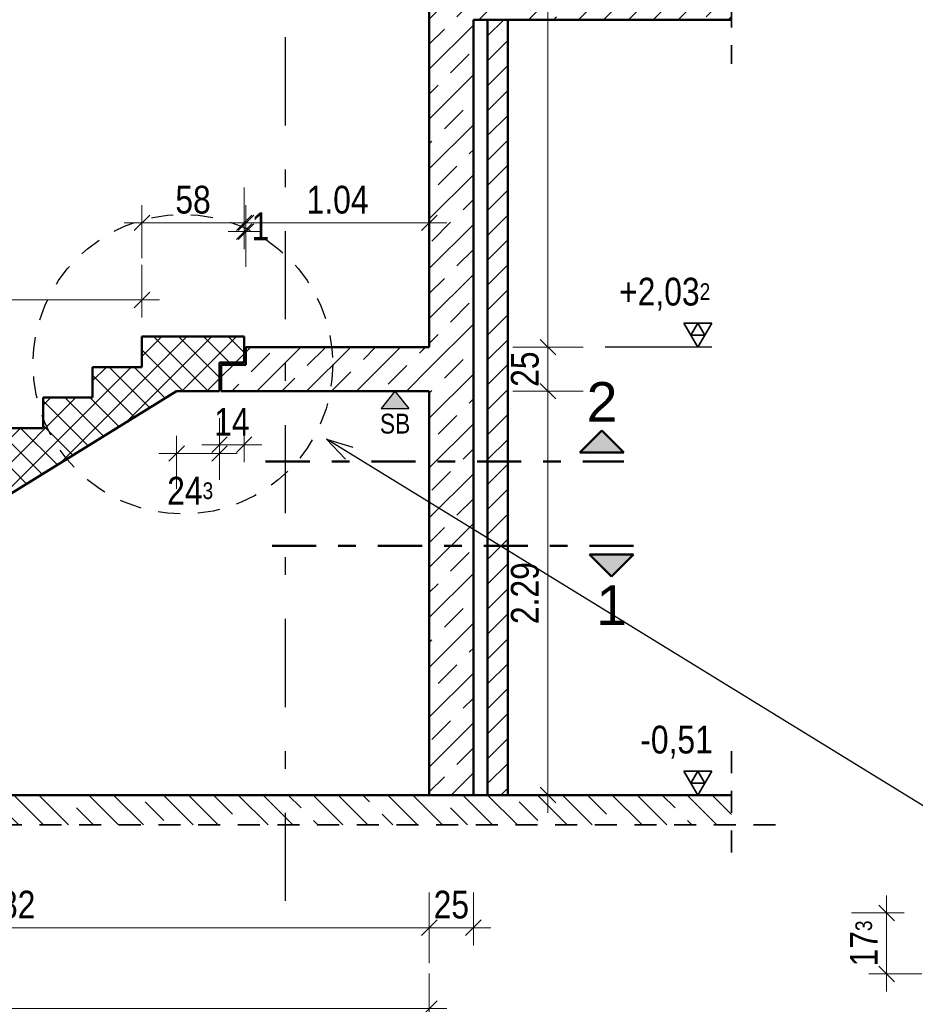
# Model space of a CAD drawing. Header units: millimetres. Extents: x 0 to 60.3, y -32.3 to 42.
# Tile 34 of 57: x 21 to 26.1, y 26.1 to 31.7. Entities that reach past the tile are written whole.
import ezdxf

# ---------------------------------------------------------------- set-up
doc = ezdxf.new("R2010")
doc.units = ezdxf.units.MM
for name, pattern in [('DASHDOT', [1, 0.5, -0.25, 0, -0.25]), ('DASHDOTX2', [2, 1, -0.5, 0, -0.5]), ('HIDDEN', [0.375, 0.25, -0.125])]:
    doc.linetypes.add(name, pattern=pattern)
doc.layers.add('Achsen', color=7, linetype='Continuous', lineweight=20)
doc.layers.add('Schraffuren', color=7, linetype='Continuous', lineweight=20)
doc.styles.add('Arial', font='arial.ttf')
doc.styles.add('Arial Narrow', font='ARIALN.TTF')
doc.dimstyles.new('Arch_Strakon_dimstyle', dxfattribs={"dimtxt": 15.75, "dimasz": 1, "dimexe": 1.25, "dimexo": 0.0625, "dimgap": 1, "dimtad": 0, "dimdec": 4, "dimzin": 12, "dimdsep": 46, "dimtxsty": 'Arial Narrow', "dimblk": 'Arrowhead_Tick', "dimsah": 1, "dimcen": 0, "dimse1": 1, "dimse2": 1, "dimclrd": 6, "dimclrt": 2, "dimazin": 0, "dimtfac": 1, "dimtdec": 4, "dimtmove": 0, "dimatfit": 3, "dimldrblk": 'NONE', "dimfxl": 1, "dimtvp": 1, "dimtolj": 1, "dimtzin": 0, "dimlwd": 13, "dimarcsym": 2})
pattern_1 = [(45, (0, 0), (-0.1414214, 0.1414214), [0.15, -0.1]), (45, (-0.07071, 0.07071), (-0.1414214, 0.1414214), [])]
pattern_2 = [(135, (0, 0), (-0.212132, -0.212132), []), (135, (-0.0707, -0.0707), (-0.212132, -0.212132), []), (135, (-0.14142, -0.14142), (-0.212132, -0.212132), [0.15, -0.1])]

# ---------------------------------------------------------------- blocks, each defined once
blk = doc.blocks.new('Arrowhead_Tick')
at = {"color": 0, "linetype": 'Continuous', "lineweight": -2}
for p, q in [((0, 20), (0, -10)), ((-1, 0), (0, 0)), ((10, 0), (0, 0))]:
    blk.add_line(p, q, dxfattribs=at)
at = {"color": 2, "linetype": 'Continuous', "lineweight": 35}
blk.add_line((4.42, 4.42), (-4.42, -4.42), dxfattribs=at)
blk = doc.blocks.new('*D22')
at = {"color": 6, "linetype": 'Continuous', "lineweight": 13}
blk.add_line((18.5096, 26.5088), (23.3096, 26.5088), dxfattribs=at)
at = {"layer": 'Defpoints', "color": 0}
for p in [(18.4996, 27.2715), (23.3196, 27.2615), (23.3196, 26.5088)]:
    blk.add_point(p, dxfattribs=at)
at = {"color": 6, "lineweight": 13, "xscale": 0.01, "yscale": 0.01, "zscale": 0.01}
for p, rotation in [((23.3196, 26.5088), 359.9999999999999), ((18.4996, 26.5088), 179.9999999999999)]:
    blk.add_blockref('Arrowhead_Tick', p, dxfattribs=dict(at, rotation=rotation))
at = {"color": 2, "lineweight": -2, "insert": (20.9096, 26.6392), "char_height": 0.1575, "attachment_point": 5, "style": 'Arial Narrow'}
blk.add_mtext('\\A1;4.82', dxfattribs=at)
blk = doc.blocks.new('_None')
blk = doc.blocks.new('*D23')
at = {"color": 6, "linetype": 'Continuous', "lineweight": 13}
blk.add_line((23.3296, 26.5088), (23.5597, 26.5088), dxfattribs=at)
at = {"layer": 'Defpoints', "color": 0}
for p in [(23.3196, 27.2615), (23.5697, 27.2615), (23.5697, 26.5088)]:
    blk.add_point(p, dxfattribs=at)
at = {"color": 6, "lineweight": 13, "xscale": 0.01, "yscale": 0.01, "zscale": 0.01}
blk.add_blockref('Arrowhead_Tick', (23.5697, 26.5088), dxfattribs=at)
at = {"color": 6, "lineweight": 13, "xscale": 0.01, "yscale": 0.01, "zscale": 0.01, "rotation": 180}
blk.add_blockref('Arrowhead_Tick', (23.3196, 26.5088), dxfattribs=at)
at = {"color": 2, "lineweight": -2, "insert": (23.4447, 26.6392), "char_height": 0.1575, "attachment_point": 5, "style": 'Arial Narrow'}
blk.add_mtext('\\A1;25', dxfattribs=at)
blk = doc.blocks.new('*D24')
at = {"color": 6, "linetype": 'Continuous', "lineweight": 13}
blk.add_line((21.6996, 30.5088), (22.2596, 30.5088), dxfattribs=at)
at = {"layer": 'Defpoints', "color": 0}
for p in [(22.2696, 30.5088), (21.6896, 29.8635), (22.2696, 29.8635)]:
    blk.add_point(p, dxfattribs=at)
at = {"color": 6, "lineweight": 13, "xscale": 0.01, "yscale": 0.01, "zscale": 0.01}
blk.add_blockref('Arrowhead_Tick', (22.2696, 30.5088), dxfattribs=at)
at = {"color": 6, "lineweight": 13, "xscale": 0.01, "yscale": 0.01, "zscale": 0.01, "rotation": 180}
blk.add_blockref('Arrowhead_Tick', (21.6896, 30.5088), dxfattribs=at)
at = {"color": 2, "lineweight": -2, "insert": (21.9796, 30.6392), "char_height": 0.1575, "attachment_point": 5, "style": 'Arial Narrow'}
blk.add_mtext('\\A1;58', dxfattribs=at)
blk = doc.blocks.new('*D25')
at = {"color": 6, "linetype": 'Continuous', "lineweight": 13}
for p, q in [((22.2596, 30.4588), (22.2496, 30.4588)), ((22.2696, 30.4588), (22.2796, 30.4588)), ((22.2896, 30.4588), (22.2996, 30.4588))]:
    blk.add_line(p, q, dxfattribs=at)
at = {"layer": 'Defpoints', "color": 0}
for p in [(22.2796, 30.4588), (22.2696, 29.8635), (22.2796, 29.8035)]:
    blk.add_point(p, dxfattribs=at)
at = {"color": 6, "lineweight": 13, "xscale": 0.01, "yscale": 0.01, "zscale": 0.01}
blk.add_blockref('Arrowhead_Tick', (22.2696, 30.4588), dxfattribs=at)
at = {"color": 6, "lineweight": 13, "xscale": 0.01, "yscale": 0.01, "zscale": 0.01, "rotation": 180}
blk.add_blockref('Arrowhead_Tick', (22.2796, 30.4588), dxfattribs=at)
at = {"color": 2, "lineweight": -2, "insert": (22.3622, 30.4892), "char_height": 0.1575, "attachment_point": 5, "style": 'Arial Narrow'}
blk.add_mtext('\\A1;1', dxfattribs=at)
blk = doc.blocks.new('*D26')
at = {"color": 6, "linetype": 'Continuous', "lineweight": 13}
blk.add_line((22.2896, 30.5088), (23.3096, 30.5088), dxfattribs=at)
at = {"layer": 'Defpoints', "color": 0}
for p in [(23.3196, 30.5088), (22.2796, 29.8035), (23.3196, 29.8035)]:
    blk.add_point(p, dxfattribs=at)
at = {"color": 6, "lineweight": 13, "xscale": 0.01, "yscale": 0.01, "zscale": 0.01}
blk.add_blockref('Arrowhead_Tick', (23.3196, 30.5088), dxfattribs=at)
at = {"color": 6, "lineweight": 13, "xscale": 0.01, "yscale": 0.01, "zscale": 0.01, "rotation": 180}
blk.add_blockref('Arrowhead_Tick', (22.2796, 30.5088), dxfattribs=at)
at = {"color": 2, "lineweight": -2, "insert": (22.7996, 30.6392), "char_height": 0.1575, "attachment_point": 5, "style": 'Arial Narrow'}
blk.add_mtext('\\A1;1.04', dxfattribs=at)
blk = doc.blocks.new('*D27')
at = {"color": 6, "linetype": 'Continuous', "lineweight": 13}
blk.add_line((23.9929, 27.2715), (23.9929, 29.5435), dxfattribs=at)
at = {"layer": 'Defpoints', "color": 0}
for p in [(23.3196, 29.5535), (23.9929, 29.5535), (23.5697, 27.2615)]:
    blk.add_point(p, dxfattribs=at)
at = {"color": 6, "lineweight": 13, "xscale": 0.01, "yscale": 0.01, "zscale": 0.01}
for p, rotation in [((23.9929, 29.5535), 90), ((23.9929, 27.2615), 270)]:
    blk.add_blockref('Arrowhead_Tick', p, dxfattribs=dict(at, rotation=rotation))
at = {"color": 2, "lineweight": -2, "insert": (23.8625, 28.4075), "char_height": 0.1575, "attachment_point": 5, "rotation": 90, "style": 'Arial Narrow'}
blk.add_mtext('\\A1;2.29', dxfattribs=at)
blk = doc.blocks.new('*D28')
at = {"color": 6, "linetype": 'Continuous', "lineweight": 13}
blk.add_line((23.9929, 29.5635), (23.9929, 29.7935), dxfattribs=at)
at = {"layer": 'Defpoints', "color": 0}
for p in [(23.3196, 29.8035), (23.9929, 29.8035), (23.3196, 29.5535)]:
    blk.add_point(p, dxfattribs=at)
at = {"color": 6, "lineweight": 13, "xscale": 0.01, "yscale": 0.01, "zscale": 0.01}
for p, rotation in [((23.9929, 29.8035), 90), ((23.9929, 29.5535), 270)]:
    blk.add_blockref('Arrowhead_Tick', p, dxfattribs=dict(at, rotation=rotation))
at = {"color": 2, "lineweight": -2, "insert": (23.8625, 29.6785), "char_height": 0.1575, "attachment_point": 5, "rotation": 90, "style": 'Arial Narrow'}
blk.add_mtext('\\A1;25', dxfattribs=at)
blk = doc.blocks.new('*D29')
at = {"color": 6, "linetype": 'Continuous', "lineweight": 13}
blk.add_line((23.9929, 29.8135), (23.9929, 34.1675), dxfattribs=at)
at = {"layer": 'Defpoints', "color": 0}
for p in [(23.3196, 34.1775), (23.9929, 34.1775), (23.3196, 29.8035)]:
    blk.add_point(p, dxfattribs=at)
at = {"color": 6, "lineweight": 13, "xscale": 0.01, "yscale": 0.01, "zscale": 0.01}
for p, rotation in [((23.9929, 34.1775), 90), ((23.9929, 29.8035), 270)]:
    blk.add_blockref('Arrowhead_Tick', p, dxfattribs=dict(at, rotation=rotation))
at = {"color": 2, "lineweight": -2, "insert": (23.8625, 31.9905), "char_height": 0.1575, "attachment_point": 5, "rotation": 90, "style": 'Arial Narrow'}
blk.add_mtext('\\A1;4.37{\\A1;\\H.6x;\\S5;}', dxfattribs=at)
blk = doc.blocks.new('*D154')
at = {"color": 6, "linetype": 'Continuous', "lineweight": 13}
blk.add_line((16.5024, 26.05), (23.3096, 26.05), dxfattribs=at)
at = {"layer": 'Defpoints', "color": 0}
for p in [(16.4924, 27.2615), (23.3196, 27.2615), (23.3196, 26.05)]:
    blk.add_point(p, dxfattribs=at)
at = {"color": 6, "lineweight": 13, "xscale": 0.01, "yscale": 0.01, "zscale": 0.01}
blk.add_blockref('Arrowhead_Tick', (23.3196, 26.05), dxfattribs=at)
at = {"color": 6, "lineweight": 13, "xscale": 0.01, "yscale": 0.01, "zscale": 0.01, "rotation": 180}
blk.add_blockref('Arrowhead_Tick', (16.4924, 26.05), dxfattribs=at)
at = {"color": 2, "lineweight": 35, "insert": (19.906, 26.1804), "char_height": 0.1575, "attachment_point": 5, "style": 'Arial Narrow'}
blk.add_mtext('\\A1;6.82{\\A1;\\H.6x;\\S5;}', dxfattribs=at)
blk = doc.blocks.new('*D155')
at = {"color": 6, "linetype": 'Continuous', "lineweight": 13}
blk.add_line((18.0596, 30.0712), (21.6796, 30.0712), dxfattribs=at)
at = {"layer": 'Defpoints', "color": 0}
for p in [(21.6896, 30.0712), (21.6896, 29.8635), (18.0496, 27.6145)]:
    blk.add_point(p, dxfattribs=at)
at = {"color": 6, "lineweight": 13, "xscale": 0.01, "yscale": 0.01, "zscale": 0.01}
blk.add_blockref('Arrowhead_Tick', (21.6896, 30.0712), dxfattribs=at)
at = {"color": 6, "lineweight": 13, "xscale": 0.01, "yscale": 0.01, "zscale": 0.01, "rotation": 180}
blk.add_blockref('Arrowhead_Tick', (18.0496, 30.0712), dxfattribs=at)
at = {"color": 2, "lineweight": 35, "insert": (19.8696, 30.2016), "char_height": 0.1575, "attachment_point": 5, "style": 'Arial Narrow'}
blk.add_mtext('\\A1;3.64', dxfattribs=at)
blk = doc.blocks.new('*D230')
at = {"color": 6, "linetype": 'Continuous', "lineweight": 13}
blk.add_line((19.7, 27.6245), (19.7, 29.8535), dxfattribs=at)
at = {"layer": 'Defpoints', "color": 0}
for p in [(19.7, 29.8635), (21.6896, 29.8635), (18.3296, 27.6145)]:
    blk.add_point(p, dxfattribs=at)
at = {"color": 6, "lineweight": 13, "xscale": 0.01, "yscale": 0.01, "zscale": 0.01}
for p, rotation in [((19.7, 29.8635), 90), ((19.7, 27.6145), 270)]:
    blk.add_blockref('Arrowhead_Tick', p, dxfattribs=dict(at, rotation=rotation))
at = {"color": 2, "lineweight": 35, "insert": (19.5709, 28.739), "char_height": 0.1575, "attachment_point": 5, "rotation": 90, "style": 'Arial Narrow'}
blk.add_mtext('\\A1;2.24{\\A1;\\H.6x;\\S9;}', dxfattribs=at)
blk = doc.blocks.new('*D248')
at = {"color": 6, "linetype": 'Continuous', "lineweight": 13}
blk.add_line((21.8964, 29.2), (22.1196, 29.2), dxfattribs=at)
at = {"layer": 'Defpoints', "color": 0}
for p in [(21.8864, 29.5535), (22.1296, 29.5535), (22.1296, 29.2)]:
    blk.add_point(p, dxfattribs=at)
at = {"color": 6, "lineweight": 13, "xscale": 0.01, "yscale": 0.01, "zscale": 0.01}
blk.add_blockref('Arrowhead_Tick', (22.1296, 29.2), dxfattribs=at)
at = {"color": 6, "lineweight": 13, "xscale": 0.01, "yscale": 0.01, "zscale": 0.01, "rotation": 180}
blk.add_blockref('Arrowhead_Tick', (21.8864, 29.2), dxfattribs=at)
at = {"color": 2, "lineweight": 35, "insert": (21.9633, 28.9882), "char_height": 0.1575, "attachment_point": 5, "style": 'Arial Narrow'}
blk.add_mtext('\\A1;24{\\A1;\\H.6x;\\S3;}', dxfattribs=at)
blk = doc.blocks.new('*D249')
at = {"color": 6, "linetype": 'Continuous', "lineweight": 13}
blk.add_line((22.1396, 29.25), (22.2596, 29.25), dxfattribs=at)
at = {"layer": 'Defpoints', "color": 0}
for p in [(22.2696, 29.7155), (22.1296, 29.5535), (22.2696, 29.25)]:
    blk.add_point(p, dxfattribs=at)
at = {"color": 6, "lineweight": 13, "xscale": 0.01, "yscale": 0.01, "zscale": 0.01}
blk.add_blockref('Arrowhead_Tick', (22.2696, 29.25), dxfattribs=at)
at = {"color": 6, "lineweight": 13, "xscale": 0.01, "yscale": 0.01, "zscale": 0.01, "rotation": 180}
blk.add_blockref('Arrowhead_Tick', (22.1296, 29.25), dxfattribs=at)
at = {"color": 2, "lineweight": 35, "insert": (22.1996, 29.3791), "char_height": 0.1575, "attachment_point": 5, "style": 'Arial Narrow'}
blk.add_mtext('\\A1;14', dxfattribs=at)
blk = doc.blocks.new('*D522')
at = {"color": 6, "linetype": 'Continuous', "lineweight": 13}
blk.add_line((25.9138, 26.2567), (25.9138, 26.5827), dxfattribs=at)
at = {"layer": 'Defpoints', "color": 0}
for p in [(25.9138, 26.5927), (26.6012, 26.5927), (26.6012, 26.2467)]:
    blk.add_point(p, dxfattribs=at)
at = {"color": 6, "lineweight": 13, "xscale": 0.01, "yscale": 0.01, "zscale": 0.01}
for p, rotation in [((25.9138, 26.5927), 90), ((25.9138, 26.2467), 270)]:
    blk.add_blockref('Arrowhead_Tick', p, dxfattribs=dict(at, rotation=rotation))
at = {"color": 2, "lineweight": 25, "insert": (25.7847, 26.4197), "char_height": 0.1575, "attachment_point": 5, "rotation": 90, "style": 'Arial Narrow'}
blk.add_mtext('\\A1;17{\\A1;\\H.6x;\\S3;}', dxfattribs=at)

msp = doc.modelspace()

# ---------------------------------------------------------------- hatches: boundary and pattern name
at = {"lineweight": 13, "true_color": 0x80ff80}
msp.add_hatch(color=91, dxfattribs=at).paths.add_polyline_path([(23.124827, 29.553542), (23.203073, 29.455011), (23.046582, 29.455011)])
at = {"lineweight": 25, "true_color": 0x0000ff}
for points in [[(24.298929, 29.330284), (24.173929, 29.205284), (24.423929, 29.205284)], [(24.353489, 28.501553), (24.478489, 28.626553), (24.228489, 28.626553)]]:
    msp.add_hatch(color=5, dxfattribs=at).paths.add_polyline_path(points)
at = {"lineweight": 13}
h = msp.add_hatch(dxfattribs=at)
h.set_pattern_fill('wuB', color=6, scale=0.01, angle=135, style=0, pattern_type=2)
h.set_pattern_definition(pattern_2)
h.paths.add_polyline_path([(16.242393, 27.092834), (21.447229, 27.092834), (21.447229, 27.261509), (16.242393, 27.261509)])
h = msp.add_hatch(dxfattribs=at)
h.set_pattern_fill('wuB', color=6, scale=0.01, angle=135, style=0, pattern_type=2)
h.set_pattern_definition(pattern_2)
h.paths.add_polyline_path([(21.447229, 27.092834), (25.033228, 27.092834), (25.033228, 27.261509), (21.447229, 27.261509)])
at = {"layer": 'Schraffuren', "lineweight": 13}
h = msp.add_hatch(dxfattribs=at)
h.set_pattern_fill('bB', color=6, scale=0.01, angle=45, style=0, pattern_type=2)
h.set_pattern_definition(pattern_1)
h.paths.add_polyline_path([(23.31973, 31.661516), (25.033228, 31.661516), (25.033228, 31.941516), (23.319731, 31.941516)])
h = msp.add_hatch(dxfattribs=at)
h.set_pattern_fill('bB', color=6, scale=0.01, angle=45, style=0, pattern_type=2)
h.set_pattern_definition(pattern_1)
h.paths.add_polyline_path([(23.56963, 27.261516), (23.56963, 31.661516), (23.31963, 31.661516), (23.31963, 27.261516)])
h = msp.add_hatch(dxfattribs=at)
h.set_pattern_fill('Mau', color=6, scale=0.01, angle=45, style=0, pattern_type=2)
h.set_pattern_definition([(45, (0, 0), (-0.07071068, 0.07071068), [])])
h.paths.add_polyline_path([(23.64963, 27.261516), (23.76463, 27.261516), (23.76463, 31.661516), (23.64963, 31.661516)])
h = msp.add_hatch(dxfattribs=at)
h.set_pattern_fill('FT', color=6, scale=0.01, angle=45, style=0, pattern_type=2)
h.set_pattern_definition([(45, (0, 0), (-0.07071068, 0.07071068), []), (135, (0, 0), (-0.07071068, -0.07071068), [])])
h.paths.add_polyline_path([(22.12963, 29.71551), (22.26963, 29.71551), (22.26963, 29.86351), (21.68963, 29.86351), (21.68963, 29.69051), (21.40963, 29.69051), (21.40963, 29.51751), (21.12963, 29.51751), (21.12963, 29.34451), (20.84963, 29.34451), (20.84963, 29.17151), (20.56963, 29.17151), (20.56963, 28.99851), (20.28963, 28.99851), (20.28963, 28.82551), (20.00963, 28.82551), (20.00963, 28.65251), (19.72963, 28.65251), (19.72963, 28.47951), (19.44963, 28.47951), (19.44963, 28.30651), (19.16963, 28.30651), (19.16963, 28.13351), (18.88963, 28.13351), (18.88963, 27.96051), (18.60963, 27.96051), (18.60963, 27.78751), (18.32963, 27.78751), (18.32963, 27.61451), (18.04963, 27.61451), (18.04963, 27.27151), (18.49963, 27.27151), (18.49963, 27.46094), (21.886447, 29.55351), (22.12963, 29.55351)])
h = msp.add_hatch(dxfattribs=at)
h.set_pattern_fill('bB', color=6, scale=0.01, angle=45, style=0, pattern_type=2)
h.set_pattern_definition(pattern_1)
h.paths.add_polyline_path([(22.13963, 29.553542), (23.31963, 29.553542), (23.31963, 29.803542), (22.27963, 29.803542), (22.27963, 29.703542), (22.13962, 29.703542)])

# ---------------------------------------------------------------- linework, layer by layer
at = {"color": 2, "linetype": 'HIDDEN', "lineweight": 35, "ltscale": 0.5}
for p, q in [((25.033228, 32.191516), (25.033228, 31.411516)), ((25.033228, 27.511509), (25.033228, 26.842834)), ((25.283228, 27.092834), (15.992393, 27.092834))]:
    msp.add_line(p, q, dxfattribs=at)
at = {"color": 4, "linetype": 'Continuous', "lineweight": 50}
for p, q in [((23.319731, 31.941516), (23.319731, 31.661516)), ((23.31973, 31.661516), (23.31963, 31.661516)), ((23.31963, 31.661516), (23.31963, 29.803542)), ((25.033228, 31.661516), (23.56963, 31.661516)), ((23.56963, 31.661516), (23.56963, 27.261516)), ((23.64963, 31.661516), (23.64963, 27.261516)), ((23.76463, 31.661516), (23.76463, 27.261516)), ((22.26963, 29.86351), (21.68963, 29.86351)), ((21.68963, 29.86351), (21.68963, 29.69051)), ((22.26963, 29.86351), (22.26963, 29.71551)), ((23.31963, 29.803542), (22.27963, 29.803542)), ((22.27963, 29.803542), (22.27963, 29.703542)), ((21.68963, 29.69051), (21.40963, 29.69051)), ((21.40963, 29.69051), (21.40963, 29.51751)), ((22.26963, 29.71551), (22.12963, 29.71551)), ((22.12963, 29.71551), (22.12963, 29.55351)), ((22.27963, 29.703542), (22.13962, 29.703542)), ((22.13963, 29.703542), (22.13963, 29.553542)), ((21.886447, 29.55351), (18.49963, 27.46094)), ((21.40963, 29.51751), (21.12963, 29.51751)), ((21.12963, 29.51751), (21.12963, 29.34451)), ((22.12963, 29.55351), (21.886447, 29.55351)), ((23.31963, 29.55351), (22.13962, 29.55351)), ((23.31963, 29.553542), (23.31963, 27.261516)), ((21.12963, 29.34451), (20.84963, 29.34451)), ((24.298929, 29.330284), (24.173929, 29.205284)), ((24.423929, 29.205284), (24.298929, 29.330284)), ((24.173929, 29.205284), (24.423929, 29.205284)), ((24.478489, 28.626553), (24.228489, 28.626553)), ((24.228489, 28.626553), (24.353489, 28.501553)), ((24.353489, 28.501553), (24.478489, 28.626553)), ((21.447229, 27.261509), (16.242393, 27.261509)), ((25.033228, 27.261509), (21.447229, 27.261509))]:
    msp.add_line(p, q, dxfattribs=at)
at = {"color": 2, "linetype": 'Continuous', "lineweight": 35}
for p, q in [((24.842859, 29.803542), (24.764109, 29.939937)), ((24.764109, 29.939937), (24.921609, 29.939937)), ((24.803484, 29.87174), (24.842859, 29.939937)), ((24.921609, 29.939937), (24.842859, 29.803542)), ((24.842859, 29.939937), (24.882234, 29.87174)), ((24.882234, 29.87174), (24.803484, 29.87174)), ((24.842859, 27.26151), (24.764109, 27.397905)), ((24.764109, 27.397905), (24.921609, 27.397905)), ((24.803484, 27.329707), (24.842859, 27.397905)), ((24.921609, 27.397905), (24.842859, 27.26151)), ((24.842859, 27.397905), (24.882234, 27.329707)), ((24.882234, 27.329707), (24.803484, 27.329707))]:
    msp.add_line(p, q, dxfattribs=at)
at = {"color": 3, "linetype": 'Continuous', "lineweight": 25}
for p, q in [((24.921609, 29.803542), (24.31799, 29.803542)), ((23.124827, 29.553542), (23.046582, 29.455011)), ((23.124827, 29.553542), (23.203073, 29.455011)), ((23.046582, 29.455011), (23.203073, 29.455011)), ((26.208738, 27.146437), (22.736762, 29.280848)), ((22.843497, 29.168053), (22.736762, 29.280848)), ((22.736762, 29.280848), (22.885595, 29.236532)), ((24.921609, 27.26151), (24.436509, 27.26151))]:
    msp.add_line(p, q, dxfattribs=at)
at = {"color": 4, "linetype": 'DASHDOT', "lineweight": 50, "ltscale": 0.5}
for p, q in [((22.391312, 29.155284), (24.423929, 29.155284)), ((24.478489, 28.676553), (22.391312, 28.676553))]:
    msp.add_line(p, q, dxfattribs=at)
at = {"color": 3, "linetype": 'HIDDEN', "lineweight": 25, "ltscale": 0.5}
msp.add_circle((21.922124, 29.70628), 0.85, dxfattribs=at)
at = {"color": 9, "linetype": 'Continuous', "lineweight": 0}
for centre in [(23.569679, 27.26151), (25.033228, 27.26151), (21.447229, 27.092834), (25.033228, 27.092834)]:
    msp.add_circle(centre, 0.00111, dxfattribs=at)
at = {"layer": 'Achsen', "color": 3, "linetype": 'DASHDOTX2', "lineweight": 25, "ltscale": 0.5}
msp.add_line((22.502341, 39.261429), (22.502341, 26.649597), dxfattribs=at)

# ---------------------------------------------------------------- texts
at = {"color": 4, "lineweight": 50, "style": 'Arial'}
for s, p in [('2', (24.212304, 29.380284)), ('1', (24.266864, 28.226553))]:
    msp.add_text(s, height=0.225, dxfattribs=at).set_placement(p)
at = {"color": 3, "lineweight": 25, "style": 'Arial Narrow'}
msp.add_text('SB', height=0.1125, dxfattribs=at).set_placement((23.039678, 29.313087))
at = {"color": 2, "lineweight": 35, "char_height": 0.1575, "attachment_point": 1, "line_spacing_factor": 0.9, "style": 'Arial Narrow'}
for s, insert in [(' +2,03{\\A1;\\H.6x;\\S2;}', (24.346388, 30.197292)), (' -0,51', (24.466434, 27.65526))]:
    msp.add_mtext(s, dxfattribs=dict(at, insert=insert))

# ---------------------------------------------------------------- dimensions: what is measured, and where the dimension line sits
at = {"lineweight": -2}
for base, p1, p2, text, picture, middle in [((23.992859, 34.177542), (23.31963, 29.803542), (23.31963, 34.177542), '4.37{\\A1;\\H.6x;\\S5;}', '*D29', (23.992859, 31.990542)), ((23.992859, 29.803542), (23.31963, 29.55351), (23.31963, 29.803542), '25', '*D28', (23.992859, 29.678526)), ((23.992859, 29.55351), (23.569679, 27.26151), (23.31963, 29.55351), '2.29', '*D27', (23.992859, 28.40751))]:
    dim = msp.add_linear_dim(base=base, p1=p1, p2=p2, angle=90, text=text, dimstyle='Arch_Strakon_dimstyle', override={"dimscale": 0.01, "dimtxt": 15.75, "dimasz": 1, "dimgap": 5, "dimtad": 1, "dimjust": 0, "dimtih": 0, "dimtoh": 0, "dimdec": 5, "dimdsep": 46, "dimtxsty": 'Arial Narrow', "dimclrd": 6, "dimclrt": 2, "dimtix": 1, "dimtofl": 255, "dimtmove": 0, "dimatfit": 2, "dimfxl": 0, "dimfxlon": 0, "dimtvp": 31.746032, "dimlwd": 13}, dxfattribs=at)
    dim.commit()
    dim.dimension.update_dxf_attribs({"geometry": picture, "text_midpoint": middle, "dimtype": 160})
for base, p1, p2, text, override, picture, middle in [((22.26963, 30.508822), (21.68963, 29.86351), (22.26963, 29.86351), '58', {"dimscale": 0.01, "dimtxt": 15.75, "dimasz": 1, "dimgap": 5, "dimtad": 1, "dimjust": 0, "dimtih": 0, "dimtoh": 0, "dimdec": 4, "dimdsep": 46, "dimtxsty": 'Arial Narrow', "dimclrd": 6, "dimclrt": 2, "dimtix": 1, "dimtofl": 255, "dimtmove": 0, "dimatfit": 2, "dimfxl": 0, "dimfxlon": 0, "dimtvp": 31.746032, "dimlwd": 13}, '*D24', (21.97963, 30.508822)), ((23.31963, 30.508822), (22.27963, 29.803542), (23.31963, 29.803542), '1.04', {"dimscale": 0.01, "dimtxt": 15.75, "dimasz": 1, "dimgap": 5, "dimtad": 1, "dimjust": 0, "dimtih": 0, "dimtoh": 0, "dimdec": 4, "dimdsep": 46, "dimtxsty": 'Arial Narrow', "dimclrd": 6, "dimclrt": 2, "dimtix": 1, "dimtofl": 255, "dimtmove": 0, "dimatfit": 2, "dimfxl": 0, "dimfxlon": 0, "dimtvp": 31.746032, "dimlwd": 13}, '*D26', (22.79963, 30.508822)), ((22.27963, 30.458822), (22.26963, 29.86351), (22.27963, 29.803542), '1', {"dimscale": 0.01, "dimtxt": 15.75, "dimasz": 1, "dimgap": 5, "dimtad": 0, "dimjust": 0, "dimtih": 0, "dimtoh": 0, "dimdec": 5, "dimdsep": 46, "dimtxsty": 'Arial Narrow', "dimclrd": 6, "dimclrt": 2, "dimtix": 0, "dimtofl": 255, "dimtmove": 2, "dimatfit": 2, "dimfxl": 0, "dimfxlon": 0, "dimtvp": 31.746032, "dimlwd": 13}, '*D25', (22.362219, 30.489204)), ((23.31963, 26.508822), (18.49963, 27.27151), (23.31963, 27.261516), '4.82', {"dimscale": 0.01, "dimtxt": 15.75, "dimasz": 1, "dimgap": 5, "dimtad": 1, "dimjust": 0, "dimtih": 0, "dimtoh": 0, "dimdec": 5, "dimdsep": 46, "dimtxsty": 'Arial Narrow', "dimclrd": 6, "dimclrt": 2, "dimtix": 1, "dimtofl": 255, "dimtmove": 0, "dimatfit": 2, "dimfxl": 0, "dimfxlon": 0, "dimtvp": 31.746032, "dimlwd": 13}, '*D22', (20.90963, 26.508822)), ((23.569679, 26.508822), (23.31963, 27.261516), (23.569679, 27.26151), '25', {"dimscale": 0.01, "dimtxt": 15.75, "dimasz": 1, "dimgap": 5, "dimtad": 1, "dimjust": 0, "dimtih": 0, "dimtoh": 0, "dimdec": 5, "dimdsep": 46, "dimtxsty": 'Arial Narrow', "dimclrd": 6, "dimclrt": 2, "dimtix": 1, "dimtofl": 255, "dimtmove": 0, "dimatfit": 2, "dimfxl": 0, "dimfxlon": 0, "dimtvp": 31.746032, "dimlwd": 13}, '*D23', (23.444655, 26.508822))]:
    dim = msp.add_linear_dim(base=base, p1=p1, p2=p2, text=text, dimstyle='Arch_Strakon_dimstyle', override=override, dxfattribs=at)
    dim.commit()
    dim.dimension.update_dxf_attribs({"geometry": picture, "text_midpoint": middle, "dimtype": 160})
at = {"lineweight": 35}
for base, p1, p2, text, override, picture, middle in [((21.68963, 30.07119), (18.04963, 27.61451), (21.68963, 29.86351), '3.64', {"dimscale": 0.01, "dimtxt": 15.75, "dimasz": 1, "dimgap": 5, "dimtad": 1, "dimjust": 0, "dimtih": 0, "dimtoh": 0, "dimdec": 5, "dimdsep": 46, "dimtxsty": 'Arial Narrow', "dimclrd": 6, "dimclrt": 2, "dimtix": 1, "dimtofl": 255, "dimtmove": 0, "dimatfit": 2, "dimfxl": 0, "dimfxlon": 0, "dimtvp": 31.746032, "dimlwd": 13}, '*D155', (19.86963, 30.07119)), ((22.26963, 29.25), (22.12963, 29.55351), (22.26963, 29.71551), '14', {"dimscale": 0.01, "dimtxt": 15.75, "dimasz": 1, "dimgap": 5, "dimtad": 1, "dimjust": 0, "dimtih": 0, "dimtoh": 0, "dimdec": 3, "dimdsep": 46, "dimtxsty": 'Arial Narrow', "dimclrd": 6, "dimclrt": 2, "dimtix": 1, "dimtofl": 255, "dimtmove": 0, "dimatfit": 2, "dimfxl": 0, "dimfxlon": 0, "dimtvp": 31.746032, "dimlwd": 13}, '*D249', (22.19963, 29.25)), ((22.12963, 29.2), (21.886447, 29.55351), (22.12963, 29.55351), '24{\\A1;\\H.6x;\\S3;}', {"dimscale": 0.01, "dimtxt": 15.75, "dimasz": 1, "dimgap": 5, "dimtad": 0, "dimjust": 0, "dimtih": 0, "dimtoh": 0, "dimdec": 3, "dimdsep": 46, "dimtxsty": 'Arial Narrow', "dimclrd": 6, "dimclrt": 2, "dimtix": 0, "dimtofl": 255, "dimtmove": 2, "dimatfit": 2, "dimfxl": 0, "dimfxlon": 0, "dimtvp": 31.746032, "dimlwd": 13}, '*D248', (21.963343, 28.988217)), ((23.31963, 26.05), (16.492393, 27.261509), (23.31963, 27.261516), '6.82{\\A1;\\H.6x;\\S5;}', {"dimscale": 0.01, "dimtxt": 15.75, "dimasz": 1, "dimgap": 5, "dimtad": 1, "dimjust": 0, "dimtih": 0, "dimtoh": 0, "dimdec": 5, "dimdsep": 46, "dimtxsty": 'Arial Narrow', "dimclrd": 6, "dimclrt": 2, "dimtix": 1, "dimtofl": 255, "dimtmove": 0, "dimatfit": 2, "dimfxl": 0, "dimfxlon": 0, "dimtvp": 31.746032, "dimlwd": 13}, '*D154', (19.906012, 26.05))]:
    dim = msp.add_linear_dim(base=base, p1=p1, p2=p2, text=text, dimstyle='Arch_Strakon_dimstyle', override=override, dxfattribs=at)
    dim.commit()
    dim.dimension.update_dxf_attribs({"geometry": picture, "text_midpoint": middle, "dimtype": 160})
dim = msp.add_linear_dim(base=(19.7, 29.86351), p1=(18.32963, 27.61451), p2=(21.68963, 29.86351), angle=90, text='2.24{\\A1;\\H.6x;\\S9;}', dimstyle='Arch_Strakon_dimstyle', override={"dimscale": 0.01, "dimtxt": 15.75, "dimasz": 1, "dimgap": 5, "dimtad": 1, "dimjust": 0, "dimtih": 0, "dimtoh": 0, "dimdec": 4, "dimdsep": 46, "dimtxsty": 'Arial Narrow', "dimclrd": 6, "dimclrt": 2, "dimtix": 1, "dimtofl": 255, "dimtmove": 0, "dimatfit": 2, "dimfxl": 0, "dimfxlon": 0, "dimtvp": 31.746032, "dimlwd": 13}, dxfattribs=at)
dim.commit()
dim.dimension.update_dxf_attribs({"geometry": '*D230', "text_midpoint": (19.7, 28.73901), "dimtype": 160})
at = {"lineweight": 25}
dim = msp.add_linear_dim(base=(25.913803, 26.59273), p1=(26.601224, 26.24673), p2=(26.601224, 26.59273), angle=90, text='17{\\A1;\\H.6x;\\S3;}', dimstyle='Arch_Strakon_dimstyle', override={"dimscale": 0.01, "dimtxt": 15.75, "dimasz": 1, "dimgap": 5, "dimtad": 1, "dimjust": 0, "dimtih": 0, "dimtoh": 0, "dimdec": 3, "dimdsep": 46, "dimtxsty": 'Arial Narrow', "dimclrd": 6, "dimclrt": 2, "dimtix": 1, "dimtofl": 255, "dimtmove": 0, "dimatfit": 2, "dimfxl": 0, "dimfxlon": 0, "dimtvp": 31.746032, "dimlwd": 13}, dxfattribs=at)
dim.commit()
dim.dimension.update_dxf_attribs({"geometry": '*D522', "text_midpoint": (25.913803, 26.41973), "dimtype": 160})

doc.saveas('drawing.dxf')
